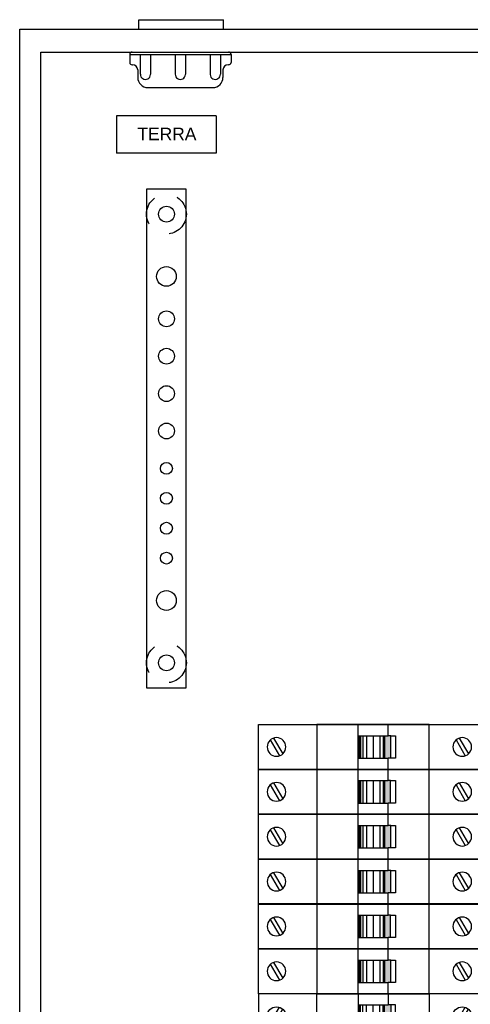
# Model space of a CAD drawing. Header units: metres. Extents: x -81 to 1042, y -541 to 334.
# Tile 69 of 130: x 429.56 to 431.45, y 91.13 to 95.24. Entities that reach past the tile are written whole.
import ezdxf

# ---------------------------------------------------------------- set-up
doc = ezdxf.new("R2010")
doc.units = ezdxf.units.M
doc.linetypes.add('HIDDEN2', pattern=[4.7625, 3.175, -1.5875])
for name, color, linetype in [('_ELE-ISOLADORES', 1, 'HIDDEN2'), ('E-DG-BARRA-TERRA', 92, 'Continuous'), ('E-DG-CIRC', 150, 'Continuous'), ('E-DG-TEXTO', 7, 'Continuous')]:
    doc.layers.add(name, color=color, linetype=linetype)
doc.styles.get("Standard").update_dxf_attribs({"font": 'txt.shx'})

# ---------------------------------------------------------------- blocks, each defined once
blk = doc.blocks.new('L5_BUCHAS')
at = {"linetype": 'Continuous'}
for p, q in [((-0.929, 0.72), (0.962, 0.72)), ((-0.929, 0.509), (-0.929, 0.72)), ((0.962, 0.509), (0.962, 0.72)), ((-1.075, 0), (1.075, 0)), ((-1.129, -0.053), (-1.129, -0.232)), ((-1.129, -0.053), (1.129, -0.053)), ((-0.892, -0.053), (-0.892, -0.492)), ((-0.665, -0.053), (-0.665, -0.492)), ((-0.113, -0.053), (-0.113, -0.492)), ((0.113, -0.053), (0.113, -0.492)), ((0.665, -0.053), (0.665, -0.492)), ((0.892, -0.053), (0.892, -0.492)), ((1.129, -0.053), (1.129, -0.232)), ((-1.075, -0.285), (-1.063, -0.285)), ((-0.949, -0.398), (-0.949, -0.565)), ((0.949, -0.398), (0.949, -0.565)), ((1.075, -0.285), (1.063, -0.285)), ((-0.723, -0.792), (0.723, -0.792))]:
    blk.add_line(p, q, dxfattribs=at)
for centre, radius, start, end in [((-1.075, -0.053), 0.0533, 90, 180), ((1.075, -0.053), 0.0533, 0, 90), ((-1.075, -0.232), 0.0533, 180, 270), ((-1.063, -0.398), 0.113, 0, 90), ((1.063, -0.398), 0.113, 90, 180), ((1.075, -0.232), 0.0533, 270, 0), ((-0.723, -0.565), 0.227, 180, 270), ((-0.778, -0.497), 0.113, 177.7157, 357.7157), ((0, -0.497), 0.113, 177.7157, 357.7157), ((0.778, -0.497), 0.113, 182.2843, 2.2843), ((0.723, -0.565), 0.227, 270, 0)]:
    blk.add_arc(centre, radius, start, end, dxfattribs=at)
blk = doc.blocks.new('L5_DM_BARRA_TERRA')
for p, q in [((10.49, 12.431), (9.608, 12.431)), ((9.608, 12.431), (9.608, 1.32)), ((10.49, 1.32), (10.49, 12.431)), ((9.608, 1.32), (10.49, 1.32))]:
    blk.add_line(p, q)
at = {"layer": '_ELE-ISOLADORES', "ltscale": 0.2}
for centre in [(10.049, 11.875), (10.049, 1.875)]:
    blk.add_circle(centre, 0.444, dxfattribs=at)
at = {"layer": 'E-DG-BARRA-TERRA'}
for p, q in [((11.16, 14.067), (8.938, 14.067)), ((8.938, 14.067), (8.938, 13.233)), ((11.16, 14.067), (11.16, 13.233)), ((11.16, 13.233), (8.938, 13.233))]:
    blk.add_line(p, q, dxfattribs=at)
for centre, radius in [((10.049, 11.875), 0.176), ((10.049, 10.486), 0.22), ((10.049, 9.542), 0.176), ((10.049, 8.708), 0.176), ((10.049, 7.875), 0.176), ((10.049, 7.042), 0.176), ((10.049, 6.208), 0.132), ((10.049, 5.542), 0.132), ((10.049, 4.875), 0.132), ((10.049, 4.208), 0.132), ((10.049, 3.264), 0.22), ((10.049, 1.875), 0.176)]:
    blk.add_circle(centre, radius, dxfattribs=at)
at = {"layer": 'E-DG-BARRA-TERRA', "insert": (10.059, 13.662), "char_height": 0.27778, "width": 1.83119, "attachment_point": 5}
blk.add_mtext('{\\fArial|b0|i0|c0|p34;TERRA}', dxfattribs=at)
blk = doc.blocks.new('L5_MER')
for p, q in [((-7.611, 0.5), (-2.611, 0.5)), ((-7.611, -0.5), (-7.611, 0.5)), ((-3.806, 0.5), (-6.306, 0.5)), ((-6.306, 0.5), (-6.306, -0.5)), ((-5.389, -0.5), (-5.389, 0.5)), ((-4.722, 0.25), (-4.722, 0.5)), ((-3.806, -0.5), (-3.806, 0.5)), ((-2.611, 0.5), (-2.611, -0.5)), ((-5.389, 0.25), (-4.722, 0.25)), ((-4.804, 0.25), (-4.804, -0.25)), ((-4.664, 0.25), (-4.722, 0.25)), ((-4.664, 0.25), (-4.553, 0.25)), ((-4.664, -0.25), (-4.664, 0.25)), ((-4.553, 0.25), (-4.553, -0.25)), ((-5.389, -0.25), (-4.722, -0.25)), ((-4.722, -0.5), (-4.722, -0.25)), ((-4.664, -0.25), (-4.722, -0.25)), ((-4.553, -0.25), (-4.664, -0.25)), ((-2.611, -0.5), (-7.611, -0.5)), ((-6.306, -0.5), (-3.806, -0.5))]:
    blk.add_line(p, q)
at = {"color": 1}
for p, q in [((-5.381, 0.25), (-5.381, -0.25)), ((-5.365, 0.25), (-5.365, -0.25)), ((-5.333, 0.25), (-5.333, -0.25)), ((-5.282, 0.25), (-5.282, -0.25)), ((-5.206, 0.25), (-5.206, -0.25)), ((-5.056, 0.25), (-5.056, -0.25)), ((-4.905, 0.25), (-4.905, -0.25)), ((-4.829, 0.25), (-4.829, -0.25))]:
    blk.add_line(p, q, dxfattribs=at)
at = {"color": 2}
for p, q in [((-7.346, 0.156), (-7.142, -0.198)), ((-7.274, 0.198), (-7.07, -0.156)), ((-3.208, 0.156), (-3.003, -0.198)), ((-3.135, 0.198), (-2.931, -0.156))]:
    blk.add_line(p, q, dxfattribs=at)
at = {"color": 2, "extrusion": (0, 0, -1)}
for centre in [(-7.208, 0), (-3.069, 0)]:
    blk.add_ellipse(centre, major_axis=(0.147, 0.147), ratio=1, start_param=2.356195, end_param=8.63938, dxfattribs=at)
at = {"color": 253}
blk.add_solid([(-4.664, 0.25), (-4.664, -0.25), (-4.804, 0.25), (-4.804, -0.25)], dxfattribs=at)
blk = doc.blocks.new('L5_MES')
for p, q in [((-8.611, 0.5), (-3.611, 0.5)), ((-8.611, -0.5), (-8.611, 0.5)), ((-4.806, 0.5), (-7.306, 0.5)), ((-7.306, 0.5), (-7.306, -0.5)), ((-6.389, -0.5), (-6.389, 0.5)), ((-5.722, 0.25), (-5.722, 0.5)), ((-4.806, -0.5), (-4.806, 0.5)), ((-3.611, 0.5), (-3.611, -0.5)), ((-6.389, 0.25), (-5.722, 0.25)), ((-5.804, 0.25), (-5.804, -0.25)), ((-5.664, 0.25), (-5.722, 0.25)), ((-5.664, 0.25), (-5.553, 0.25)), ((-5.664, -0.25), (-5.664, 0.25)), ((-5.553, 0.25), (-5.553, -0.25)), ((-6.389, -0.25), (-5.722, -0.25)), ((-5.722, -0.5), (-5.722, -0.25)), ((-5.664, -0.25), (-5.722, -0.25)), ((-5.553, -0.25), (-5.664, -0.25)), ((-3.611, -0.5), (-8.611, -0.5)), ((-7.306, -0.5), (-4.806, -0.5))]:
    blk.add_line(p, q)
at = {"color": 1}
for p, q in [((-6.381, 0.25), (-6.381, -0.25)), ((-6.365, 0.25), (-6.365, -0.25)), ((-6.333, 0.25), (-6.333, -0.25)), ((-6.282, 0.25), (-6.282, -0.25)), ((-6.206, 0.25), (-6.206, -0.25)), ((-6.056, 0.25), (-6.056, -0.25)), ((-5.905, 0.25), (-5.905, -0.25)), ((-5.829, 0.25), (-5.829, -0.25))]:
    blk.add_line(p, q, dxfattribs=at)
at = {"color": 2}
for p, q in [((-8.346, 0.156), (-8.142, -0.198)), ((-8.274, 0.198), (-8.07, -0.156)), ((-4.208, 0.156), (-4.003, -0.198)), ((-4.135, 0.198), (-3.931, -0.156))]:
    blk.add_line(p, q, dxfattribs=at)
at = {"color": 2, "extrusion": (0, 0, -1)}
for centre in [(-8.208, 0), (-4.069, 0)]:
    blk.add_ellipse(centre, major_axis=(0.147, 0.147), ratio=1, start_param=2.356195, end_param=8.63938, dxfattribs=at)
at = {"color": 253}
blk.add_solid([(-5.664, 0.25), (-5.664, -0.25), (-5.804, 0.25), (-5.804, -0.25)], dxfattribs=at)
blk = doc.blocks.new('L5_MET')
for p, q in [((-9.611, 0.5), (-4.611, 0.5)), ((-9.611, -0.5), (-9.611, 0.5)), ((-5.806, 0.5), (-8.306, 0.5)), ((-8.306, 0.5), (-8.306, -0.5)), ((-7.389, -0.5), (-7.389, 0.5)), ((-6.722, 0.25), (-6.722, 0.5)), ((-5.806, -0.5), (-5.806, 0.5)), ((-4.611, 0.5), (-4.611, -0.5)), ((-7.389, 0.25), (-6.722, 0.25)), ((-6.804, 0.25), (-6.804, -0.25)), ((-6.664, 0.25), (-6.722, 0.25)), ((-6.664, 0.25), (-6.553, 0.25)), ((-6.664, -0.25), (-6.664, 0.25)), ((-6.553, 0.25), (-6.553, -0.25)), ((-7.389, -0.25), (-6.722, -0.25)), ((-6.722, -0.5), (-6.722, -0.25)), ((-6.664, -0.25), (-6.722, -0.25)), ((-6.553, -0.25), (-6.664, -0.25)), ((-4.611, -0.5), (-9.611, -0.5)), ((-8.306, -0.5), (-5.806, -0.5))]:
    blk.add_line(p, q)
at = {"color": 1}
for p, q in [((-7.381, 0.25), (-7.381, -0.25)), ((-7.365, 0.25), (-7.365, -0.25)), ((-7.333, 0.25), (-7.333, -0.25)), ((-7.282, 0.25), (-7.282, -0.25)), ((-7.206, 0.25), (-7.206, -0.25)), ((-7.056, 0.25), (-7.056, -0.25)), ((-6.905, 0.25), (-6.905, -0.25)), ((-6.829, 0.25), (-6.829, -0.25))]:
    blk.add_line(p, q, dxfattribs=at)
at = {"color": 2}
for p, q in [((-9.346, 0.156), (-9.142, -0.198)), ((-9.274, 0.198), (-9.07, -0.156)), ((-5.208, 0.156), (-5.003, -0.198)), ((-5.135, 0.198), (-4.931, -0.156))]:
    blk.add_line(p, q, dxfattribs=at)
at = {"color": 2, "extrusion": (0, 0, -1)}
for centre in [(-9.208, 0), (-5.069, 0)]:
    blk.add_ellipse(centre, major_axis=(0.147, 0.147), ratio=1, start_param=2.356195, end_param=8.63938, dxfattribs=at)
at = {"color": 253}
blk.add_solid([(-6.664, 0.25), (-6.664, -0.25), (-6.804, 0.25), (-6.804, -0.25)], dxfattribs=at)
blk = doc.blocks.new('L5_BER')
for p, q in [((-5.389, 0.5), (-5.389, -1.5)), ((-4.722, 0.5), (-4.722, 0.25)), ((-5.389, 0.25), (-4.722, 0.25)), ((-4.804, -1.25), (-4.804, 0.25)), ((-4.664, 0.25), (-4.722, 0.25)), ((-5.389, -1.25), (-4.722, -1.25)), ((-4.664, -1.25), (-4.722, -1.25)), ((-4.722, -1.25), (-4.722, -1.5))]:
    blk.add_line(p, q)
at = {"color": 1}
for p, q in [((-5.381, -1.25), (-5.381, 0.25)), ((-5.365, -1.25), (-5.365, 0.25)), ((-5.333, -1.25), (-5.333, 0.25)), ((-5.282, -1.25), (-5.282, 0.25)), ((-5.206, -1.25), (-5.206, 0.25)), ((-5.056, -1.25), (-5.056, 0.25)), ((-4.905, -1.25), (-4.905, 0.25)), ((-4.829, -1.25), (-4.829, 0.25)), ((-6.306, -0.5), (-7.611, -0.5)), ((-2.611, -0.5), (-3.806, -0.5))]:
    blk.add_line(p, q, dxfattribs=at)
at = {"color": 2}
for p, q in [((-7.346, -0.156), (-7.142, 0.198)), ((-7.274, -0.198), (-7.07, 0.156)), ((-3.208, -0.156), (-3.003, 0.198)), ((-3.135, -0.198), (-2.931, 0.156)), ((-7.346, -1.156), (-7.142, -0.802)), ((-7.274, -1.198), (-7.07, -0.844)), ((-3.208, -1.156), (-3.003, -0.802)), ((-3.135, -1.198), (-2.931, -0.844))]:
    blk.add_line(p, q, dxfattribs=at)
for points in [[(-2.611, 0.5), (-7.611, 0.5), (-7.611, -1.5), (-2.611, -1.5)], [(-6.306, -1.5), (-6.306, 0.5), (-3.806, 0.5), (-3.806, -1.5)], [(-4.553, -1.25), (-4.553, 0.25), (-4.664, 0.25), (-4.664, -1.25)]]:
    blk.add_lwpolyline(points, close=True)
for centre in [(-7.208, 0), (-3.069, 0), (-7.208, -1), (-3.069, -1)]:
    blk.add_circle(centre, 0.208, dxfattribs=at)
at = {"color": 253}
blk.add_solid([(-4.664, -1.25), (-4.664, 0.25), (-4.804, -1.25), (-4.804, 0.25)], dxfattribs=at)

msp = doc.modelspace()

# ---------------------------------------------------------------- linework, layer by layer
for p, q in [((429.5646, 87.6208), (429.5646, 95.2038)), ((429.5646, 95.2038), (434.7867, 95.2038)), ((429.6527, 87.7162), (429.6527, 95.1082)), ((429.6527, 95.1082), (434.6986, 95.1082))]:
    msp.add_line(p, q)

# ---------------------------------------------------------------- block references
at = {"xscale": 0.1874419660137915, "yscale": 0.1874419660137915, "zscale": 0.1874419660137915}
msp.add_blockref('L5_DM_BARRA_TERRA', (428.2939, 92.2051), dxfattribs=at)
at = {"layer": 'E-DG-CIRC', "xscale": 0.1874419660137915, "yscale": 0.1874419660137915, "zscale": 0.1874419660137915}
for name, p in [('L5_MER', (431.9882, 92.2051)), ('L5_MES', (432.1756, 92.0176)), ('L5_MET', (432.3631, 91.8302)), ('L5_MER', (431.9882, 91.6428)), ('L5_MES', (432.1756, 91.4553)), ('L5_MET', (432.3631, 91.2679)), ('L5_BER', (431.9882, 91.0804))]:
    msp.add_blockref(name, p, dxfattribs=at)
at = {"layer": 'E-DG-TEXTO', "xscale": 0.1874419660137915, "yscale": 0.1874419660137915, "zscale": 0.1874419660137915}
msp.add_blockref('L5_BUCHAS', (430.2356, 95.1082), dxfattribs=at)

doc.saveas('drawing.dxf')
